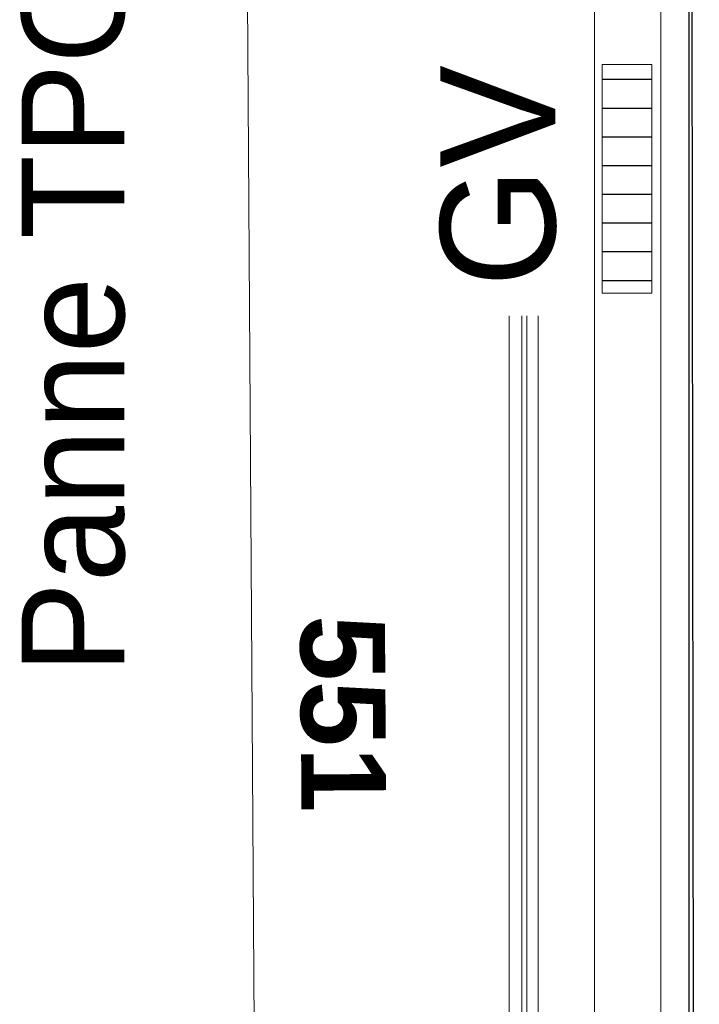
# Model space of a CAD drawing. Header units: metres. Extents: x -16.9 to 14.1, y -10.1 to 10.9.
# Tile 51 of 256: x -16.3 to -15, y 1.9 to 3.7. Entities that reach past the tile are written whole.
import ezdxf

# ---------------------------------------------------------------- set-up
doc = ezdxf.new("R2010")
doc.units = ezdxf.units.M
for name, color, linetype, lineweight in [('A-ANNO-DIMS', 211, 'Continuous', 9), ('A-ANNO-DIMS-75', 211, 'Continuous', 9), ('A-DETL', 90, 'Continuous', 18), ('A-DETL-GENF', 92, 'Continuous', 18), ('A-WALL', 113, 'Continuous', 25), ('G-ANNO-TEXT', 231, 'Continuous', 9), ('S-BEAM', 12, 'Continuous', 18)]:
    doc.layers.add(name, color=color, linetype=linetype, lineweight=lineweight)
doc.styles.add('Arial_B_2', font='arialbd.ttf', dxfattribs={"height": 0.154762})
doc.styles.add('Bodoni MT_B', font='BOD_B.TTF', dxfattribs={"height": 0.21})
doc.styles.add('Bodoni MT_B_I', font='BOD_BI.TTF', dxfattribs={"height": 0.1875})
doc.dimstyles.new('Cotation_cm', dxfattribs={"dimscale": 0.3048, "dimtxt": 0.153039, "dimasz": 0.492126, "dimexe": 0.590551, "dimexo": 0.0625, "dimgap": 0.147638, "dimtad": 1, "dimdec": 0, "dimlfac": 100, "dimzin": 0, "dimdsep": 46, "dimtxsty": 'Arial_B_2', "dimblk1": 'OBLIQUE', "dimblk2": 'OBLIQUE', "dimsah": 1, "dimcen": 0.09, "dimazin": 0, "dimtfac": 1, "dimtdec": 4, "dimtix": 1, "dimtmove": 0, "dimatfit": 3, "dimfxl": 0.590551, "dimfxlon": 1, "dimtvp": 1, "dimtfill": 1, "dimtolj": 1, "dimtzin": 0, "dimarcsym": 2})

# ---------------------------------------------------------------- blocks, each defined once
blk = doc.blocks.new('DIMBLOCK3-PH R_1 PROJET toiture basse')
at = {"layer": 'A-ANNO-DIMS-75', "lineweight": 35}
for p, q in [((-15.8738, 5.1679), (-15.9493, 5.2424)), ((-15.8738, 5.1679), (-15.7983, 5.0934)), ((-15.8377, -0.3388), (-15.9132, -0.2643)), ((-15.8377, -0.3388), (-15.7622, -0.4133))]:
    blk.add_line(p, q, dxfattribs=at)
at = {"layer": 'A-ANNO-DIMS-75'}
for p, q in [((-15.8738, 5.1679), (-16.0538, 5.1668)), ((-15.8738, 5.1679), (-15.6938, 5.1691)), ((-15.8377, -0.3388), (-15.8738, 5.1679)), ((-15.8377, -0.3388), (-16.0177, -0.34)), ((-15.8377, -0.3388), (-15.6577, -0.3376))]:
    blk.add_line(p, q, dxfattribs=at)
at = {"layer": 'A-ANNO-DIMS-75', "color": 0, "insert": (-15.6134, 2.5911), "char_height": 0.15476, "width": 0.419764, "attachment_point": 1, "rotation": 270.3757, "line_spacing_factor": 0.941778, "style": 'Arial_B_2', "bg_fill": 3, "box_fill_scale": 1.25, "bg_fill_color": 256, "bg_fill_true_color": 13158600, "bg_fill_transparency": 0}
blk.add_mtext('551', dxfattribs=at)
blk = doc.blocks.new('_Oblique')
at = {"color": 0, "linetype": 'ByBlock', "lineweight": -2}
blk.add_line((-0.5, -0.5), (0.5, 0.5), dxfattribs=at)

msp = doc.modelspace()

# ---------------------------------------------------------------- hatches: boundary and pattern name
at = {"layer": 'A-DETL-GENF', "lineweight": 25}
h = msp.add_hatch(dxfattribs=at)
h.set_pattern_fill('FP_4', color=90, style=0, pattern_type=2)
h.set_pattern_definition([(0, (0, 0), (0, 0.0525), [])])
h.paths.add_polyline_path([(-15.1256, 3.1788), (-15.1256, 3.5973), (-15.2166, 3.5973), (-15.2166, 3.1788), (-15.1748, 3.1788)])

# ---------------------------------------------------------------- linework, layer by layer
at = {"layer": 'A-DETL'}
for p, q in [((-15.2166, 3.5973), (-15.2166, 3.1788)), ((-15.1256, 3.5973), (-15.2166, 3.5973)), ((-15.1256, 3.1788), (-15.1256, 3.5973)), ((-15.2166, 3.1788), (-15.1256, 3.1788))]:
    msp.add_line(p, q, dxfattribs=at)
at = {"layer": 'A-WALL'}
msp.add_line((-15.0566, 7.0253), (-15.039, -7.7754), dxfattribs=at)
at = {"layer": 'S-BEAM'}
for p, q in [((-15.3864, -7.9207), (-15.3864, 7.5293)), ((-15.3632, -7.9207), (-15.3632, 7.5293)), ((-15.3538, -7.9207), (-15.3538, 7.5293)), ((-15.3334, -7.9207), (-15.3334, 7.4245)), ((-15.2304, -7.9207), (-15.2304, 7.4084)), ((-15.1094, -7.5384), (-15.1094, 7.1524)), ((-15.0584, 7.1524), (-15.0584, -7.5384)), ((-15.0577, 7.1524), (-15.0577, -7.5384))]:
    msp.add_line(p, q, dxfattribs=at)

# ---------------------------------------------------------------- texts
at = {"layer": 'G-ANNO-TEXT', "color": 190, "lineweight": 25, "insert": (-16.2773, 2.4836), "char_height": 0.1875, "width": 1.899999, "attachment_point": 1, "rotation": 90, "style": 'Bodoni MT_B_I', "bg_fill": 3, "box_fill_scale": 1.25, "bg_fill_color": 256, "bg_fill_true_color": 13158600, "bg_fill_transparency": 0}
msp.add_mtext('Panne TPG', dxfattribs=at)

# ---------------------------------------------------------------- dimensions: what is measured, and where the dimension line sits
at = {"layer": 'A-ANNO-DIMS'}
dim = msp.add_linear_dim(base=(-15.8738, 5.1679), p1=(-16.0177, -0.34), p2=(-16.0538, 5.1668), angle=270.3757, dimstyle='Cotation_cm', override={"dimpost": '<>', "dimfxl": 5.506877}, dxfattribs=at)
dim.commit()
dim.dimension.update_dxf_attribs({"geometry": 'DIMBLOCK3-PH R_1 PROJET toiture basse', "text_midpoint": (-15.7317, 2.4154)})

# ---------------------------------------------------------------- next in the draw order: texts
at = {"layer": 'G-ANNO-TEXT', "color": 1, "lineweight": 25, "insert": (-15.5122, 3.1902), "char_height": 0.21, "width": 0.493038, "attachment_point": 1, "rotation": 90, "style": 'Bodoni MT_B', "bg_fill": 3, "box_fill_scale": 1.25, "bg_fill_color": 256, "bg_fill_true_color": 13158600, "bg_fill_transparency": 0}
msp.add_mtext('GV', dxfattribs=at)

doc.saveas('drawing.dxf')
